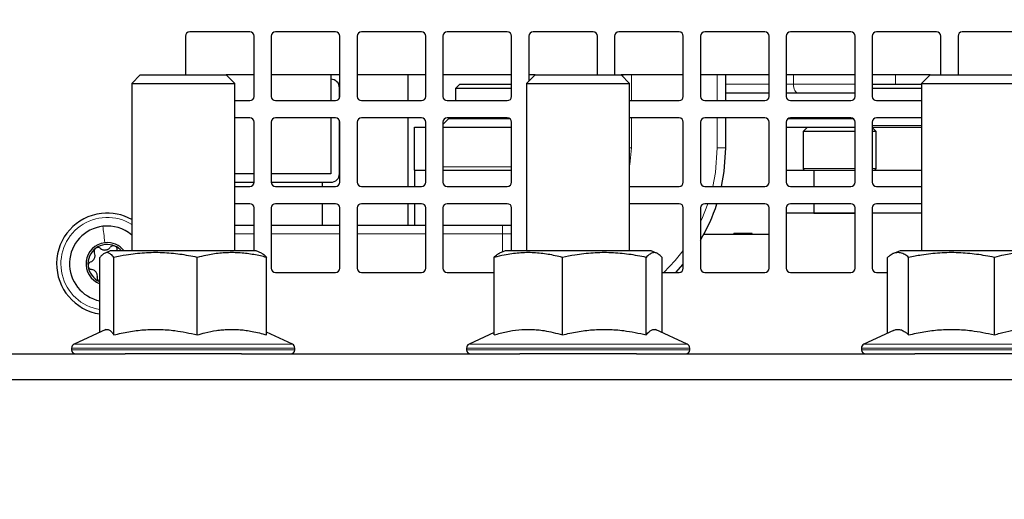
# Paper-space layout 'Blatt5' of a CAD drawing. Header units: millimetres. Extents: x 5 to 418, y 2 to 292.
# Tile 4 of 29: x 144 to 201, y 148 to 176. Entities that reach past the tile are written whole.
import ezdxf

# ---------------------------------------------------------------- set-up
doc = ezdxf.new("R2010")
doc.units = ezdxf.units.MM
doc.layers.add('SLD-0', color=7, linetype='Continuous')
doc.styles.add('SLDTEXTSTYLE0', font='TXT', dxfattribs={"width": 0.605})
doc.dimstyles.new('SLDDIMSTYLE6', dxfattribs={"dimtxt": 3.5, "dimasz": 3.302, "dimexe": 0, "dimexo": 0.0625, "dimgap": 0.875, "dimtad": 1, "dimlfac": 2, "dimrnd": 1e-09, "dimzin": 12, "dimdsep": 46, "dimtxsty": 'SLDTEXTSTYLE0', "dimsah": 1, "dimcen": 0.09, "dimadec": 0, "dimazin": 3, "dimtfac": 1, "dimtofl": 0, "dimtmove": 0, "dimatfit": 3, "dimfxl": 1, "dimfrac": 2, "dimtolj": 1, "dimtzin": 12, "dimarcsym": 0})

# ---------------------------------------------------------------- blocks, each defined once
blk = doc.blocks.new('_D_30')
at = {"layer": 'SLD-0', "color": 7}
for p, q in [((127.43, 153.054), (127.43, 91.832)), ((169.93, 123.307), (169.93, 91.832)), ((127.43, 92.832), (169.93, 92.832))]:
    blk.add_line(p, q, dxfattribs=at)
for points in [[(127.43, 92.832), (130.732, 92.324), (130.732, 93.34)], [(169.93, 92.832), (166.628, 93.34), (166.628, 92.324)]]:
    blk.add_solid(points, dxfattribs=at)
at = {"layer": 'SLD-0', "color": 7, "insert": (146.006, 97.344), "char_height": 3.5, "attachment_point": 1, "style": 'SLDTEXTSTYLE0'}
blk.add_mtext('85', dxfattribs=at)
blk = doc.blocks.new('_D_31')
at = {"layer": 'SLD-0', "color": 7}
for p, q in [((127.43, 153.054), (127.43, 78.463)), ((238.43, 118.807), (238.43, 78.463)), ((238.43, 79.463), (127.43, 79.463))]:
    blk.add_line(p, q, dxfattribs=at)
for points in [[(127.43, 79.463), (130.732, 78.955), (130.732, 79.971)], [(238.43, 79.463), (235.128, 79.971), (235.128, 78.955)]]:
    blk.add_solid(points, dxfattribs=at)
at = {"layer": 'SLD-0', "color": 7, "insert": (178.92, 83.975), "char_height": 3.5, "attachment_point": 1, "style": 'SLDTEXTSTYLE0'}
blk.add_mtext('222', dxfattribs=at)
blk = doc.blocks.new('_D_35')
at = {"layer": 'SLD-0', "color": 7}
for p, q in [((151.204, 255.307), (102.77, 255.307)), ((103.77, 139.557), (103.77, 255.307)), ((133.18, 139.557), (102.77, 139.557))]:
    blk.add_line(p, q, dxfattribs=at)
for points in [[(103.77, 255.307), (103.262, 252.005), (104.278, 252.005)], [(103.77, 139.557), (104.278, 142.859), (103.262, 142.859)]]:
    blk.add_solid(points, dxfattribs=at)
at = {"layer": 'SLD-0', "color": 7, "insert": (99.258, 191.416), "char_height": 3.5, "attachment_point": 1, "rotation": 90, "style": 'SLDTEXTSTYLE0'}
blk.add_mtext('231,5', dxfattribs=at)
blk = doc.blocks.new('_D_36')
at = {"layer": 'SLD-0', "color": 7}
for p, q in [((127.43, 162.557), (127.43, 266.477)), ((323.43, 162.557), (323.43, 266.477)), ((127.43, 265.477), (323.43, 265.477))]:
    blk.add_line(p, q, dxfattribs=at)
for points in [[(127.43, 265.477), (130.732, 264.969), (130.732, 265.985)], [(323.43, 265.477), (320.128, 265.985), (320.128, 264.969)]]:
    blk.add_solid(points, dxfattribs=at)
at = {"layer": 'SLD-0', "color": 7, "insert": (221.42, 269.989), "char_height": 3.5, "attachment_point": 1, "style": 'SLDTEXTSTYLE0'}
blk.add_mtext('392', dxfattribs=at)
blk = doc.blocks.new('_D_37')
at = {"layer": 'SLD-0', "color": 7}
for p, q in [((151.204, 255.307), (86.427, 255.307)), ((87.427, 255.307), (87.427, 107.057)), ((148.43, 107.057), (86.427, 107.057))]:
    blk.add_line(p, q, dxfattribs=at)
for centre, start, end in [((84.742, 181.826), 63.43495, 116.56505), ((84.742, 180.538), 243.43495, 296.56505)]:
    blk.add_arc(centre, 6.006, start, end, dxfattribs=at)
for points in [[(87.427, 255.307), (86.919, 252.005), (87.935, 252.005)], [(87.427, 107.057), (87.935, 110.359), (86.919, 110.359)]]:
    blk.add_solid(points, dxfattribs=at)
at = {"layer": 'SLD-0', "color": 7, "insert": (82.916, 175.166), "char_height": 3.5, "attachment_point": 1, "rotation": 90, "style": 'SLDTEXTSTYLE0'}
blk.add_mtext('296,5', dxfattribs=at)

psp = doc.layouts.new('Blatt5')

# ---------------------------------------------------------------- linework, layer by layer
at = {"color": 7, "linetype": 'Continuous', "lineweight": 25}
for p, q in [((153.2049, 175.057), (153.2049, 172.807)), ((156.9549, 175.307), (153.4549, 175.307)), ((157.2049, 171.557), (157.2049, 175.057)), ((158.2049, 175.057), (158.2049, 171.557)), ((161.9549, 175.307), (158.4549, 175.307)), ((162.2049, 171.557), (162.2049, 175.057)), ((163.2049, 175.057), (163.2049, 171.557)), ((166.9549, 175.307), (163.4549, 175.307)), ((167.2049, 171.557), (167.2049, 175.057)), ((168.2049, 175.057), (168.2049, 171.557)), ((171.9549, 175.307), (168.4549, 175.307)), ((172.2049, 171.557), (172.2049, 175.057)), ((173.2049, 175.057), (173.2049, 172.432)), ((176.9549, 175.307), (173.4549, 175.307)), ((177.2049, 172.807), (177.2049, 175.057)), ((178.2049, 175.057), (178.2049, 172.807)), ((181.9549, 175.307), (178.4549, 175.307)), ((182.2049, 171.557), (182.2049, 175.057)), ((183.2049, 175.057), (183.2049, 171.557)), ((186.9549, 175.307), (183.4549, 175.307)), ((187.2049, 171.557), (187.2049, 175.057)), ((188.2049, 175.057), (188.2049, 171.557)), ((191.9549, 175.307), (188.4549, 175.307)), ((192.2049, 171.557), (192.2049, 175.057)), ((193.2049, 175.057), (193.2049, 171.557)), ((196.9549, 175.307), (193.4549, 175.307)), ((197.2049, 172.807), (197.2049, 175.057)), ((198.2049, 175.057), (198.2049, 172.807)), ((201.9549, 175.307), (198.4549, 175.307)), ((150.5799, 172.807), (150.0799, 172.307)), ((150.5799, 172.807), (155.5799, 172.807)), ((156.0799, 172.307), (155.5799, 172.807)), ((157.2049, 172.807), (155.5799, 172.807)), ((162.2049, 172.807), (158.2049, 172.807)), ((161.6799, 172.807), (161.6799, 171.307)), ((167.2049, 172.807), (163.2049, 172.807)), ((166.1799, 171.307), (166.1799, 172.807)), ((172.2049, 172.807), (168.2049, 172.807)), ((173.5799, 172.807), (173.0799, 172.307)), ((173.5799, 172.807), (173.2049, 172.807)), ((173.5799, 172.807), (178.5799, 172.807)), ((179.0799, 172.307), (178.5799, 172.807)), ((182.2049, 172.807), (178.5799, 172.807)), ((178.6799, 172.707), (178.6799, 172.807)), ((187.2049, 172.807), (183.2049, 172.807)), ((184.6799, 171.307), (184.6799, 172.807)), ((192.2049, 172.807), (188.2049, 172.807)), ((196.5799, 172.807), (193.2049, 172.807)), ((196.5799, 172.807), (196.0799, 172.307)), ((196.5799, 172.807), (201.5799, 172.807)), ((150.0799, 172.307), (150.0799, 162.557)), ((150.0799, 172.307), (156.0799, 172.307)), ((156.0799, 162.557), (156.0799, 172.307)), ((162.1799, 171.4481), (162.1799, 172.0549)), ((169.1798, 172.2595), (168.9298, 172.0095)), ((169.1798, 172.2595), (172.2049, 172.2595)), ((173.0799, 172.307), (173.0799, 162.557)), ((173.0799, 172.307), (179.0799, 172.307)), ((179.0799, 162.557), (179.0799, 172.307)), ((193.2049, 172.2595), (196.0799, 172.2595)), ((196.0799, 172.307), (196.0799, 162.557)), ((196.0799, 172.307), (202.0799, 172.307)), ((168.9298, 172.0095), (168.9298, 171.307)), ((168.9679, 172.0095), (168.9298, 172.0095)), ((172.2049, 172.0095), (168.9679, 172.0095)), ((184.6799, 171.7595), (187.2049, 171.7595)), ((188.2049, 171.7595), (188.8753, 171.7595)), ((188.8753, 171.7595), (192.2049, 171.7595)), ((196.0799, 172.0095), (193.2049, 172.0095)), ((156.0799, 171.307), (156.9549, 171.307)), ((158.4549, 171.307), (161.9549, 171.307)), ((163.4549, 171.307), (166.9549, 171.307)), ((168.4549, 171.307), (171.9549, 171.307)), ((179.0799, 171.307), (181.9549, 171.307)), ((183.4549, 171.307), (186.9549, 171.307)), ((188.4549, 171.307), (191.9549, 171.307)), ((193.4549, 171.307), (196.0799, 171.307)), ((156.9549, 170.307), (156.0799, 170.307)), ((157.2049, 166.557), (157.2049, 170.057)), ((158.2049, 170.057), (158.2049, 166.557)), ((161.9549, 170.307), (158.4549, 170.307)), ((161.6799, 170.307), (161.6799, 167.0549)), ((162.1799, 167.0549), (162.1799, 170.166)), ((162.2049, 166.557), (162.2049, 170.057)), ((163.2049, 170.057), (163.2049, 166.557)), ((166.9549, 170.307), (163.4549, 170.307)), ((166.1799, 166.307), (166.1799, 170.307)), ((166.5548, 167.2595), (166.5548, 169.7595)), ((166.5548, 169.7595), (167.2049, 169.7595)), ((167.2049, 166.557), (167.2049, 170.057)), ((168.5548, 170.2595), (168.2049, 169.9096)), ((168.2049, 170.057), (168.2049, 166.557)), ((168.2049, 169.7595), (172.2049, 169.7595)), ((171.9549, 170.307), (168.4549, 170.307)), ((168.5548, 170.2595), (172.1016, 170.2595)), ((168.9298, 170.307), (168.9298, 170.2595)), ((172.2049, 166.557), (172.2049, 170.057)), ((181.9549, 170.307), (179.0799, 170.307)), ((182.2049, 166.557), (182.2049, 170.057)), ((183.2049, 170.057), (183.2049, 166.557)), ((186.9549, 170.307), (183.4549, 170.307)), ((184.6799, 168.5549), (184.6799, 170.307)), ((187.2049, 166.557), (187.2049, 170.057)), ((188.2049, 170.057), (188.2049, 166.557)), ((188.2049, 169.7595), (189.4298, 169.7595)), ((188.2918, 170.2464), (188.2655, 170.2202)), ((188.3083, 170.2595), (192.1016, 170.2595)), ((191.9549, 170.307), (188.4549, 170.307)), ((189.4298, 169.7595), (189.1798, 169.5095)), ((189.4298, 169.7595), (192.2049, 169.7595)), ((192.2049, 166.557), (192.2049, 170.057)), ((193.2049, 170.057), (193.2049, 166.557)), ((193.2049, 169.7595), (196.0799, 169.7595)), ((196.0799, 170.307), (193.4549, 170.307)), ((189.1798, 169.5095), (189.1798, 167.3595)), ((192.2049, 169.5095), (189.1798, 169.5095)), ((193.4298, 169.5095), (193.2049, 169.7344)), ((193.4298, 169.5095), (193.2049, 169.5095)), ((193.4298, 167.3595), (193.4298, 169.5095)), ((157.2049, 167.0549), (156.0799, 167.0549)), ((161.6799, 167.0549), (158.2049, 167.0549)), ((166.5548, 167.2595), (166.5548, 166.307)), ((166.5548, 167.2595), (167.2049, 167.2595)), ((168.2049, 167.2595), (172.2049, 167.2595)), ((188.2049, 167.2595), (189.8048, 167.2595)), ((189.8048, 167.2595), (189.8048, 166.307)), ((189.8048, 167.2595), (192.2049, 167.2595)), ((193.2049, 167.2595), (196.0799, 167.2595)), ((156.0799, 166.5549), (157.2049, 166.5549)), ((156.0799, 166.307), (156.9549, 166.307)), ((158.2049, 166.5549), (161.6799, 166.5549)), ((158.4549, 166.307), (161.9549, 166.307)), ((161.1799, 166.5549), (161.1799, 166.307)), ((163.4549, 166.307), (166.9549, 166.307)), ((168.4549, 166.307), (171.9549, 166.307)), ((179.0799, 166.307), (181.9549, 166.307)), ((183.4549, 166.307), (186.9549, 166.307)), ((188.4549, 166.307), (191.9549, 166.307)), ((193.4549, 166.307), (196.0799, 166.307)), ((156.9549, 165.307), (156.0799, 165.307)), ((161.9549, 165.307), (158.4549, 165.307)), ((161.1799, 165.307), (161.1799, 164.0549)), ((166.9549, 165.307), (163.4549, 165.307)), ((166.1799, 164.0549), (166.1799, 165.307)), ((166.5548, 165.307), (166.5548, 164.0549)), ((171.9549, 165.307), (168.4549, 165.307)), ((181.9549, 165.307), (179.0799, 165.307)), ((186.9549, 165.307), (183.4549, 165.307)), ((191.9549, 165.307), (188.4549, 165.307)), ((189.8048, 165.307), (189.8048, 164.7595)), ((196.0799, 165.307), (193.4549, 165.307)), ((157.2049, 162.557), (157.2049, 165.057)), ((158.2049, 165.057), (158.2049, 161.557)), ((162.2049, 161.557), (162.2049, 165.057)), ((163.2049, 165.057), (163.2049, 161.557)), ((167.2049, 161.557), (167.2049, 165.057)), ((168.2049, 165.057), (168.2049, 161.557)), ((172.2049, 162.557), (172.2049, 165.057)), ((182.2049, 161.557), (182.2049, 165.057)), ((183.2049, 165.057), (183.2049, 161.557)), ((187.2049, 161.557), (187.2049, 165.057)), ((188.2049, 165.057), (188.2049, 161.557)), ((192.2049, 164.7595), (188.2049, 164.7595)), ((189.8048, 164.7595), (192.2049, 164.7595)), ((192.2049, 161.557), (192.2049, 165.057)), ((193.2049, 165.057), (193.2049, 161.557)), ((196.0799, 164.7595), (193.2049, 164.7595)), ((156.0799, 164.0549), (157.2049, 164.0549)), ((158.2049, 164.0549), (162.2049, 164.0549)), ((163.2049, 164.0549), (167.2049, 164.0549)), ((168.2049, 164.0549), (171.6799, 164.0549)), ((171.6799, 164.0549), (172.2049, 164.0549)), ((187.2049, 163.5195), (183.3938, 163.5195)), ((185.1445, 163.5195), (185.1445, 163.5695)), ((185.1615, 163.5195), (185.1615, 163.5695)), ((185.9698, 163.5195), (185.9698, 163.5695)), ((186.0535, 163.5195), (186.0535, 163.5695)), ((186.2081, 163.5195), (186.2081, 163.5695)), ((148.8299, 162.557), (148.5239, 162.4346)), ((149.7765, 162.557), (148.8299, 162.557)), ((157.3299, 162.557), (149.7765, 162.557)), ((157.636, 162.4346), (157.3299, 162.557)), ((171.8299, 162.557), (171.5077, 162.4281)), ((180.3299, 162.557), (171.8299, 162.557)), ((180.6522, 162.4281), (180.3299, 162.557)), ((194.8299, 162.557), (194.4461, 162.4035)), ((203.3299, 162.557), (194.8299, 162.557)), ((148.2293, 157.8261), (148.2293, 162.1786)), ((149.0411, 157.665), (149.0411, 162.1786)), ((153.8918, 157.665), (153.8918, 162.1786)), ((157.9306, 157.665), (157.9306, 162.1786)), ((171.1909, 157.665), (171.1909, 162.1786)), ((175.1597, 157.665), (175.1597, 162.1786)), ((180.0487, 157.665), (180.0487, 162.1786)), ((180.9689, 157.8083), (180.9689, 162.1786)), ((181.7772, 161.307), (182.2049, 161.7837)), ((194.09, 157.7612), (194.09, 162.1786)), ((195.3298, 157.665), (195.3298, 162.1786)), ((200.3197, 157.665), (200.3197, 162.1786)), ((158.4549, 161.307), (161.9549, 161.307)), ((163.4549, 161.307), (166.9549, 161.307)), ((168.4549, 161.307), (171.1909, 161.307)), ((180.9689, 161.307), (181.9549, 161.307)), ((183.4549, 161.307), (186.9549, 161.307)), ((188.4549, 161.307), (191.9549, 161.307)), ((193.4549, 161.307), (194.09, 161.307)), ((148.2293, 160.7657), (148.2085, 160.7744)), ((148.5799, 157.9896), (146.7243, 157.1243)), ((159.4356, 157.1243), (157.9306, 157.8261)), ((171.1909, 157.8083), (169.7243, 157.1243)), ((182.4356, 157.1243), (180.5799, 157.9896)), ((194.4458, 157.9271), (192.7243, 157.1243)), ((142.9299, 156.557), (149.6888, 156.557)), ((146.5799, 156.8978), (146.5799, 156.807)), ((156.4711, 156.557), (149.6888, 156.557)), ((156.4711, 156.557), (172.6888, 156.557)), ((159.5799, 156.807), (159.5799, 156.8978)), ((169.5799, 156.8978), (169.5799, 156.807)), ((174.973, 156.557), (172.6888, 156.557)), ((179.4711, 156.557), (174.973, 156.557)), ((179.4711, 156.557), (195.6888, 156.557)), ((182.5799, 156.807), (182.5799, 156.8978)), ((192.5799, 156.8978), (192.5799, 156.807)), ((200.5711, 156.557), (195.6888, 156.557)), ((202.4711, 156.557), (200.5711, 156.557)), ((210.5299, 155.057), (142.9299, 155.057))]:
    psp.add_line(p, q, dxfattribs=at)
at = {"color": 7, "linetype": 'Continuous', "lineweight": 18}
for p, q in [((179.1799, 171.307), (179.1799, 172.807)), ((184.1799, 171.307), (184.1799, 172.807)), ((188.6253, 172.2595), (188.6253, 172.807)), ((194.5609, 172.2595), (194.5609, 172.807)), ((184.6799, 172.2595), (187.2049, 172.2595)), ((188.2049, 172.2595), (188.6253, 172.2595)), ((188.6253, 172.2595), (192.2049, 172.2595)), ((179.1799, 168.5549), (179.1799, 170.307)), ((184.1799, 168.5549), (184.1799, 170.307)), ((193.2049, 169.8595), (196.0799, 169.8595)), ((179.1799, 168.5549), (179.0799, 168.5549)), ((184.6799, 168.5549), (184.1799, 168.5549)), ((168.2049, 167.4595), (172.2049, 167.4595)), ((189.1798, 167.3595), (192.2049, 167.3595)), ((193.2049, 167.3595), (193.4298, 167.3595)), ((171.6799, 163.5549), (171.6799, 164.0549)), ((156.0799, 163.5549), (157.2049, 163.5549)), ((158.2049, 163.5549), (162.2049, 163.5549)), ((163.2049, 163.5549), (167.2049, 163.5549)), ((168.2049, 163.5549), (171.6799, 163.5549)), ((171.6799, 163.5549), (172.2049, 163.5549)), ((171.6799, 162.497), (171.6799, 163.5549)), ((185.6082, 163.5195), (185.6082, 163.5695)), ((185.8734, 163.5195), (185.8734, 163.5695)), ((159.5799, 156.8978), (146.5799, 156.8978)), ((146.5799, 156.807), (159.5799, 156.807)), ((146.7243, 157.1243), (159.4356, 157.1243)), ((174.9288, 156.8978), (169.5799, 156.8978)), ((169.5799, 156.807), (174.9288, 156.807)), ((169.7243, 157.1243), (174.9543, 157.1243)), ((182.5799, 156.8978), (174.9288, 156.8978)), ((174.9288, 156.807), (182.5799, 156.807)), ((174.9543, 157.1243), (182.4356, 157.1243)), ((200.6308, 156.8978), (192.5799, 156.8978)), ((192.5799, 156.807), (200.6308, 156.807)), ((192.7243, 157.1243), (200.5963, 157.1243)), ((200.5963, 157.1243), (205.4356, 157.1243)), ((205.5799, 156.8978), (200.6308, 156.8978)), ((200.6308, 156.807), (205.5799, 156.807))]:
    psp.add_line(p, q, dxfattribs=at)
at = {"color": 7, "linetype": 'Continuous', "lineweight": 18, "flags": 128}
for points in [[(188.8753, 171.7595), (188.8266, 171.7691), (188.7797, 171.7976), (188.7364, 171.8438), (188.6986, 171.906), (188.6675, 171.9817), (188.6444, 172.0682), (188.6301, 172.162), (188.6253, 172.2595)], [(179.0799, 167.5599), (179.0839, 167.5794), (179.1799, 168.5549)], [(183.924, 166.307), (184.0781, 167.1317), (184.1799, 168.5549)], [(183.2049, 164.248), (183.2763, 164.4007), (183.6378, 165.307)], [(181.0697, 161.307), (181.7374, 162.0063), (182.2049, 162.5884)]]:
    psp.add_lwpolyline(points, dxfattribs=at)
at = {"color": 7, "linetype": 'Continuous', "lineweight": 25, "flags": 128}
for points in [[(184.4365, 166.307), (184.5901, 167.1843), (184.6799, 168.5549)], [(168.2049, 167.2658), (168.2158, 167.2634), (168.2548, 167.2595)]]:
    psp.add_lwpolyline(points, dxfattribs=at)
at = {"color": 7, "linetype": 'Continuous', "lineweight": 25}
for centre, radius, start, end in [((153.4549, 175.057), 0.25, 90, 180), ((156.9549, 175.057), 0.25, 0, 90), ((158.4549, 175.057), 0.25, 90, 180), ((161.9549, 175.057), 0.25, 0, 90), ((163.4549, 175.057), 0.25, 90, 180), ((166.9549, 175.057), 0.25, 0, 90), ((168.4549, 175.057), 0.25, 90, 180), ((171.9549, 175.057), 0.25, 0, 90), ((173.4549, 175.057), 0.25, 90, 180), ((176.9549, 175.057), 0.25, 0, 90), ((178.4549, 175.057), 0.25, 90, 180), ((181.9549, 175.057), 0.25, 0, 90), ((183.4549, 175.057), 0.25, 90, 180), ((186.9549, 175.057), 0.25, 0, 90), ((188.4549, 175.057), 0.25, 90, 180), ((191.9549, 175.057), 0.25, 0, 90), ((193.4549, 175.057), 0.25, 90, 180), ((196.9549, 175.057), 0.25, 0, 90), ((198.4549, 175.057), 0.25, 90, 180), ((161.6799, 172.0549), 0.5, 0, 90), ((156.9549, 171.557), 0.25, 270, 0), ((158.4549, 171.557), 0.25, 180, 270), ((161.9549, 171.557), 0.25, 270, 0), ((163.4549, 171.557), 0.25, 180, 270), ((166.9549, 171.557), 0.25, 270, 0), ((168.4549, 171.557), 0.25, 180, 270), ((171.9549, 171.557), 0.25, 270, 0), ((181.9549, 171.557), 0.25, 270, 0), ((183.4549, 171.557), 0.25, 180, 270), ((186.9549, 171.557), 0.25, 270, 0), ((188.4549, 171.557), 0.25, 180, 270), ((191.9549, 171.557), 0.25, 270, 0), ((193.4549, 171.557), 0.25, 180, 270), ((156.9549, 170.057), 0.25, 0, 90), ((158.4549, 170.057), 0.25, 90, 180), ((161.9549, 170.057), 0.25, 0, 90), ((163.4549, 170.057), 0.25, 90, 180), ((166.9549, 170.057), 0.25, 0, 90), ((168.4549, 170.057), 0.25, 90, 180), ((171.9549, 170.057), 0.25, 0, 90), ((181.9549, 170.057), 0.25, 0, 90), ((183.4549, 170.057), 0.25, 90, 180), ((186.9549, 170.057), 0.25, 0, 90), ((188.4549, 170.057), 0.25, 90, 180), ((191.9549, 170.057), 0.25, 0, 90), ((193.4549, 170.057), 0.25, 90, 180), ((161.6799, 167.0549), 0.5, 270, 0), ((189.2798, 167.3595), 0.1, 180, 270), ((193.3298, 167.3595), 0.1, 270, 360), ((156.9549, 166.557), 0.25, 270, 0), ((158.4549, 166.557), 0.25, 180, 270), ((161.9549, 166.557), 0.25, 270, 0), ((163.4549, 166.557), 0.25, 180, 270), ((166.9549, 166.557), 0.25, 270, 0), ((168.4549, 166.557), 0.25, 180, 270), ((171.9549, 166.557), 0.25, 270, 0), ((181.9549, 166.557), 0.25, 270, 0), ((183.4549, 166.557), 0.25, 180, 270), ((186.9549, 166.557), 0.25, 270, 0), ((188.4549, 166.557), 0.25, 180, 270), ((191.9549, 166.557), 0.25, 270, 0), ((193.4549, 166.557), 0.25, 180, 270), ((156.9549, 165.057), 0.25, 0, 90), ((158.4549, 165.057), 0.25, 90, 180), ((161.9549, 165.057), 0.25, 0, 90), ((163.4549, 165.057), 0.25, 90, 180), ((166.9549, 165.057), 0.25, 0, 90), ((168.4549, 165.057), 0.25, 90, 180), ((171.9549, 165.057), 0.25, 0, 90), ((181.9549, 165.057), 0.25, 0, 90), ((174.1799, 168.5549), 10.5, 329.263158, 341.981834), ((183.4549, 165.057), 0.25, 90, 180), ((186.9549, 165.057), 0.25, 0, 90), ((188.4549, 165.057), 0.25, 90, 180), ((191.9549, 165.057), 0.25, 0, 90), ((193.4549, 165.057), 0.25, 90, 180), ((148.6549, 161.807), 2.95, 96.617179, 261.703736), ((148.6549, 161.807), 2.95, 61.115152, 96.617179), ((148.6549, 161.807), 2.2, 96.617179, 258.843939), ((148.6549, 161.807), 2.2, 49.629534, 96.617179), ((148.6549, 161.807), 1.2375, 96.617179, 249.881187), ((148.6549, 161.807), 1.125, 66.617179, 126.617179), ((148.6549, 161.807), 1.2375, 37.305201, 96.617179), ((148.6549, 161.807), 1.125, 126.617179, 186.617179), ((148.6549, 161.807), 1.125, 41.810315, 66.617179), ((148.6549, 161.807), 1.125, 186.617179, 246.617179), ((158.4549, 161.557), 0.25, 180, 270), ((161.9549, 161.557), 0.25, 270, 0), ((163.4549, 161.557), 0.25, 180, 270), ((166.9549, 161.557), 0.25, 270, 0), ((168.4549, 161.557), 0.25, 180, 270), ((181.9549, 161.557), 0.25, 270, 0), ((183.4549, 161.557), 0.25, 180, 270), ((186.9549, 161.557), 0.25, 270, 0), ((188.4549, 161.557), 0.25, 180, 270), ((191.9549, 161.557), 0.25, 270, 0), ((193.4549, 161.557), 0.25, 180, 270), ((146.8299, 156.8978), 0.25, 115, 180), ((146.8299, 156.807), 0.25, 180, 270), ((159.3299, 156.807), 0.25, 270, 360), ((159.3299, 156.8978), 0.25, 360, 65), ((169.8299, 156.8978), 0.25, 115, 180), ((169.8299, 156.807), 0.25, 180, 270), ((182.3299, 156.807), 0.25, 270, 360), ((182.3299, 156.8978), 0.25, 360, 65), ((192.8299, 156.8978), 0.25, 115, 180), ((192.8299, 156.807), 0.25, 180, 270)]:
    psp.add_arc(centre, radius, start, end, dxfattribs=at)
at = {"color": 7, "linetype": 'Continuous', "lineweight": 18}
psp.add_arc((148.6549, 161.807), 2.7, 58.144569, 260.929363, dxfattribs=at)
psp.add_open_spline([(148.4014, 163.9924), (148.417, 163.8579), (148.4482, 163.589), (148.491, 163.2205), (148.5123, 163.0363)], degree=3, dxfattribs=at)
at = {"color": 7, "linetype": 'Continuous', "lineweight": 25}
for points, knots in [([(185.6224, 163.5695), (185.589, 163.5695), (185.4911, 163.5695), (185.3279, 163.5695), (185.2062, 163.5695), (185.1445, 163.5695)], [0, 0, 0, 0, 0.2029587, 0.5956245, 1, 1, 1, 1]), ([(186.0535, 163.5695), (186.0287, 163.5695), (185.9613, 163.5695), (185.813, 163.5695), (185.6888, 163.5695), (185.6224, 163.5695)], [0, 0, 0, 0, 0.2130164, 0.5788463, 1, 1, 1, 1]), ([(186.2081, 163.5695), (186.2066, 163.5695), (186.2023, 163.5695), (186.1554, 163.5695), (186.0849, 163.5695), (186.0535, 163.5695)], [0, 0, 0, 0, 0.2317015, 0.6585133, 1, 1, 1, 1]), ([(147.6841, 161.9148), (147.7301, 161.9371), (147.7992, 161.9705), (147.8714, 162.0535), (147.9139, 162.1268), (147.9384, 162.2079), (147.9498, 162.318), (147.9268, 162.3915), (147.9114, 162.4405)], [0, 0, 0, 0, 0.249201, 0.3743378, 0.4989316, 0.6240084, 0.74976, 1, 1, 1, 1]), ([(147.9839, 162.71), (147.9644, 162.6921), (147.9253, 162.6563), (147.8957, 162.5833), (147.8892, 162.5082), (147.904, 162.4631), (147.9114, 162.4405)], [0, 0, 0, 0, 0.2498571, 0.4994664, 0.7490114, 1, 1, 1, 1]), ([(148.2629, 162.7017), (148.2435, 162.7152), (148.2046, 162.7424), (148.1308, 162.7579), (148.0523, 162.7506), (148.0067, 162.7235), (147.9839, 162.71)], [0, 0, 0, 0, 0.2498071, 0.5000551, 0.7503094, 1, 1, 1, 1]), ([(149.0411, 162.1786), (149.0132, 162.2127), (148.9292, 162.3151), (148.8159, 162.4079), (148.7012, 162.4537), (148.614, 162.4609), (148.5259, 162.44), (148.4377, 162.3914), (148.3386, 162.3098), (148.2694, 162.2267), (148.2293, 162.1786)], [0, 0, 0, 0, 0.1043668, 0.3134646, 0.4185234, 0.5258411, 0.6334242, 0.7417575, 0.8503095, 1, 1, 1, 1]), ([(148.2629, 162.7017), (148.3051, 162.673), (148.3686, 162.6299), (148.4766, 162.6088), (148.5613, 162.6087), (148.6439, 162.628), (148.7448, 162.6732), (148.797, 162.7299), (148.8318, 162.7677)], [0, 0, 0, 0, 0.2491679, 0.3743031, 0.4989033, 0.6239875, 0.7497462, 1, 1, 1, 1]), ([(149.1014, 162.8396), (149.0761, 162.8476), (149.0256, 162.8635), (148.9476, 162.8526), (148.8793, 162.8207), (148.8476, 162.7854), (148.8318, 162.7677)], [0, 0, 0, 0, 0.250033, 0.4996315, 0.7492277, 1, 1, 1, 1]), ([(153.8918, 162.1786), (153.7248, 162.2127), (153.2233, 162.3151), (152.5462, 162.4079), (151.8609, 162.4537), (151.3396, 162.4609), (150.8133, 162.44), (150.2867, 162.3914), (149.6943, 162.3098), (149.2808, 162.2267), (149.0411, 162.1786)], [0, 0, 0, 0, 0.1043669, 0.3134646, 0.4185234, 0.5258411, 0.6334242, 0.7417575, 0.8503095, 1, 1, 1, 1]), ([(149.2337, 162.5939), (149.2357, 162.6175), (149.2398, 162.6647), (149.2163, 162.7364), (149.1708, 162.8007), (149.1245, 162.8267), (149.1014, 162.8396)], [0, 0, 0, 0, 0.2498147, 0.4999078, 0.7501201, 1, 1, 1, 1]), ([(157.9306, 162.1786), (157.8113, 162.2081), (157.5639, 162.2693), (157.186, 162.3441), (156.7969, 162.4037), (156.4051, 162.4428), (156.009, 162.4602), (155.6096, 162.4543), (155.2072, 162.4247), (154.805, 162.3724), (154.3655, 162.2939), (154.0623, 162.2201), (153.8918, 162.1786)], [0, 0, 0, 0, 0.08960706, 0.18568908, 0.28189094, 0.3785265, 0.47534012, 0.57405035, 0.67296429, 0.77243798, 0.87207038, 1, 1, 1, 1]), ([(157.6359, 162.4343), (157.6646, 162.4204), (157.7229, 162.3921), (157.8213, 162.3093), (157.8905, 162.2265), (157.9306, 162.1786)], [0, 0, 0, 0, 0.29041937, 0.58869095, 1, 1, 1, 1]), ([(175.1597, 162.1786), (175.0231, 162.2127), (174.6127, 162.3151), (174.0587, 162.4079), (173.498, 162.4537), (173.0715, 162.4609), (172.6409, 162.44), (172.21, 162.3914), (171.7253, 162.3098), (171.387, 162.2267), (171.1909, 162.1786)], [0, 0, 0, 0, 0.1043668, 0.3134646, 0.4185234, 0.5258411, 0.6334242, 0.7417575, 0.8503095, 1, 1, 1, 1]), ([(171.1909, 162.1786), (171.2181, 162.2081), (171.2745, 162.2694), (171.3606, 162.3436), (171.4395, 162.3988), (171.4892, 162.4184), (171.5092, 162.4264)], [0, 0, 0, 0, 0.25838046, 0.53543138, 0.81282782, 1, 1, 1, 1]), ([(180.0487, 162.1786), (179.8804, 162.2127), (179.3749, 162.3151), (178.6924, 162.4079), (178.0017, 162.4537), (177.4763, 162.4609), (176.9459, 162.44), (176.4151, 162.3914), (175.818, 162.3098), (175.4012, 162.2267), (175.1597, 162.1786)], [0, 0, 0, 0, 0.10436689, 0.31346465, 0.41852342, 0.52584112, 0.63342423, 0.74175755, 0.85030953, 1, 1, 1, 1]), ([(180.9689, 162.1786), (180.9301, 162.2201), (180.8621, 162.2928), (180.7641, 162.37), (180.6753, 162.4218), (180.5859, 162.4524), (180.4956, 162.4607), (180.4046, 162.4456), (180.313, 162.4072), (180.2215, 162.3468), (180.1333, 162.2704), (180.0759, 162.2081), (180.0487, 162.1786)], [0, 0, 0, 0, 0.1279296, 0.2239643, 0.3201306, 0.4167629, 0.5135807, 0.6123329, 0.7112837, 0.8107656, 0.910393, 1, 1, 1, 1]), ([(195.3298, 162.1786), (195.2931, 162.2081), (195.2172, 162.2693), (195.1012, 162.3441), (194.9818, 162.4037), (194.8615, 162.4428), (194.7399, 162.4602), (194.6173, 162.4543), (194.4938, 162.4247), (194.3703, 162.3724), (194.2354, 162.2939), (194.1423, 162.2201), (194.09, 162.1786)], [0, 0, 0, 0, 0.0896071, 0.1856891, 0.2818909, 0.3785265, 0.4753401, 0.5740503, 0.6729643, 0.772438, 0.8720704, 1, 1, 1, 1]), ([(200.3197, 162.1786), (200.1479, 162.2127), (199.632, 162.3151), (198.9355, 162.4079), (198.2305, 162.4537), (197.6943, 162.4609), (197.1529, 162.44), (196.6111, 162.3914), (196.0017, 162.3098), (195.5763, 162.2267), (195.3298, 162.1786)], [0, 0, 0, 0, 0.1043668, 0.3134646, 0.4185234, 0.5258411, 0.6334242, 0.7417575, 0.8503095, 1, 1, 1, 1]), ([(204.0699, 162.1786), (203.9408, 162.2127), (203.553, 162.3151), (203.0296, 162.4079), (202.4997, 162.4537), (202.0967, 162.4609), (201.6898, 162.44), (201.2827, 162.3914), (200.8247, 162.3098), (200.505, 162.2267), (200.3197, 162.1786)], [0, 0, 0, 0, 0.1043669, 0.3134646, 0.4185234, 0.5258411, 0.6334242, 0.7417575, 0.8503095, 1, 1, 1, 1]), ([(147.6841, 161.9148), (147.6627, 161.9048), (147.6197, 161.8847), (147.5694, 161.8286), (147.5364, 161.757), (147.5371, 161.7039), (147.5374, 161.6774)], [0, 0, 0, 0, 0.2498519, 0.4999015, 0.7501147, 1, 1, 1, 1]), ([(147.5374, 161.6774), (147.5432, 161.6515), (147.5547, 161.5997), (147.6031, 161.5377), (147.6649, 161.4945), (147.7113, 161.4847), (147.7346, 161.4799)], [0, 0, 0, 0, 0.2499907, 0.4996106, 0.7491271, 1, 1, 1, 1]), ([(148.0762, 161.0202), (148.0799, 161.0711), (148.0855, 161.1476), (148.0497, 161.2517), (148.0075, 161.3251), (147.9495, 161.387), (147.8599, 161.4518), (147.7846, 161.4687), (147.7346, 161.4799)], [0, 0, 0, 0, 0.2491995, 0.3743362, 0.4989302, 0.6240074, 0.7497593, 1, 1, 1, 1]), ([(148.0762, 161.0202), (148.0741, 160.9966), (148.0701, 160.9494), (148.0935, 160.8777), (148.139, 160.8133), (148.1853, 160.7874), (148.2085, 160.7744)], [0, 0, 0, 0, 0.2498147, 0.4999078, 0.7501201, 1, 1, 1, 1]), ([(148.524, 157.9524), (148.5479, 157.9662), (148.5971, 157.9946), (148.6719, 157.9897), (148.748, 157.9671), (148.8353, 157.9115), (148.9333, 157.8168), (149.0051, 157.7157), (149.0411, 157.665)], [0, 0, 0, 0, 0.1383158, 0.2836472, 0.4300563, 0.5768128, 0.7880736, 1, 1, 1, 1]), ([(149.0411, 157.665), (149.1848, 157.6995), (149.6163, 157.8029), (150.3457, 157.9298), (151.0864, 157.9904), (151.6856, 157.9908), (152.1405, 157.9668), (152.6619, 157.9116), (153.2476, 157.8168), (153.6768, 157.7157), (153.8918, 157.665)], [0, 0, 0, 0, 0.090156, 0.2707709, 0.4520349, 0.5444545, 0.6375595, 0.7308854, 0.8652311, 1, 1, 1, 1]), ([(153.8918, 157.665), (154.043, 157.7081), (154.4148, 157.8141), (154.9039, 157.9111), (155.3551, 157.9665), (155.6981, 157.9891), (156.0444, 157.9916), (156.3936, 157.9732), (156.7429, 157.9344), (157.1165, 157.872), (157.5132, 157.7847), (157.7914, 157.7049), (157.9306, 157.665)], [0, 0, 0, 0, 0.113904, 0.2800296, 0.3635406, 0.4472055, 0.5325615, 0.6181004, 0.7041634, 0.7903844, 0.8951015, 1, 1, 1, 1]), ([(171.1909, 157.665), (171.3084, 157.6994), (171.6612, 157.8028), (172.258, 157.9297), (172.8642, 157.9904), (173.3546, 157.9908), (173.7268, 157.9668), (174.1534, 157.9116), (174.6326, 157.8168), (174.9838, 157.7157), (175.1597, 157.665)], [0, 0, 0, 0, 0.0900799, 0.2706473, 0.4520349, 0.5444545, 0.6375595, 0.7308854, 0.865231, 1, 1, 1, 1]), ([(175.1597, 157.665), (175.3045, 157.6995), (175.7393, 157.8029), (176.4745, 157.9298), (177.2212, 157.9904), (177.825, 157.9908), (178.2836, 157.9668), (178.8091, 157.9116), (179.3994, 157.8168), (179.832, 157.7157), (180.0487, 157.665)], [0, 0, 0, 0, 0.090156, 0.2707709, 0.4520349, 0.5444545, 0.6375595, 0.7308854, 0.8652311, 1, 1, 1, 1]), ([(180.0487, 157.665), (180.0803, 157.7049), (180.1437, 157.7846), (180.2331, 157.871), (180.3163, 157.9324), (180.3933, 157.9709), (180.4708, 157.9908), (180.5491, 157.9895), (180.6096, 157.9768), (180.6441, 157.9582), (180.6522, 157.9539)], [0, 0, 0, 0, 0.1600051, 0.3202595, 0.4469496, 0.5738435, 0.7014249, 0.8292643, 0.959811, 1, 1, 1, 1]), ([(194.4461, 157.9264), (194.4771, 157.9398), (194.5429, 157.9683), (194.6445, 157.9889), (194.7508, 157.9917), (194.858, 157.9732), (194.9652, 157.9344), (195.0799, 157.872), (195.2016, 157.7847), (195.287, 157.7049), (195.3298, 157.665)], [0, 0, 0, 0, 0.1050125, 0.2226618, 0.3426893, 0.4629738, 0.5839953, 0.7052391, 0.852492, 1, 1, 1, 1]), ([(195.3298, 157.665), (195.4774, 157.6994), (195.9211, 157.8028), (196.6714, 157.9297), (197.4336, 157.9904), (198.0502, 157.9908), (198.5182, 157.9668), (199.0545, 157.9116), (199.657, 157.8168), (200.0986, 157.7157), (200.3197, 157.665)], [0, 0, 0, 0, 0.0900799, 0.2706473, 0.4520349, 0.5444545, 0.6375595, 0.7308854, 0.865231, 1, 1, 1, 1]), ([(200.3197, 157.665), (200.4308, 157.6995), (200.7643, 157.8029), (201.3283, 157.9298), (201.901, 157.9904), (202.3642, 157.9908), (202.7159, 157.9668), (203.119, 157.9116), (203.5718, 157.8168), (203.9037, 157.7157), (204.0699, 157.665)], [0, 0, 0, 0, 0.090156, 0.2707709, 0.4520349, 0.5444545, 0.6375595, 0.7308854, 0.8652311, 1, 1, 1, 1])]:
    psp.add_open_spline(points, degree=3, knots=knots, dxfattribs=at)

# ---------------------------------------------------------------- dimensions: what is measured, and where the dimension line sits
at = {"layer": 'SLD-0', "color": 7}
for base, p1, p2, picture, middle in [((323.4299, 265.4774), (127.4299, 162.557), (323.4299, 162.557), '_D_36', (225.4299, 265.4774)), ((169.9299, 92.8323), (127.4299, 153.054), (169.9299, 123.307), '_D_30', (148.6799, 92.8323)), ((127.4299, 79.4631), (238.4299, 118.807), (127.4299, 153.054), '_D_31', (182.9299, 79.4631))]:
    dim = psp.add_linear_dim(base=base, p1=p1, p2=p2, dimstyle='SLDDIMSTYLE6', dxfattribs=at)
    dim.commit()
    dim.dimension.update_dxf_attribs({"geometry": picture, "text_midpoint": middle, "dimtype": 160})
dim = psp.add_linear_dim(base=(87.4274, 107.057), p1=(151.2043, 255.307), p2=(148.4299, 107.057), angle=90, text='(<>)', dimstyle='SLDDIMSTYLE6', dxfattribs=at)
dim.commit()
dim.dimension.update_dxf_attribs({"geometry": '_D_37', "text_midpoint": (87.4274, 181.182), "dimtype": 160})
dim = psp.add_linear_dim(base=(103.7697, 255.307), p1=(133.1799, 139.557), p2=(151.2043, 255.307), angle=90, dimstyle='SLDDIMSTYLE6', dxfattribs=at)
dim.commit()
dim.dimension.update_dxf_attribs({"geometry": '_D_35', "text_midpoint": (103.7697, 197.432), "dimtype": 160})

doc.saveas('drawing.dxf')
